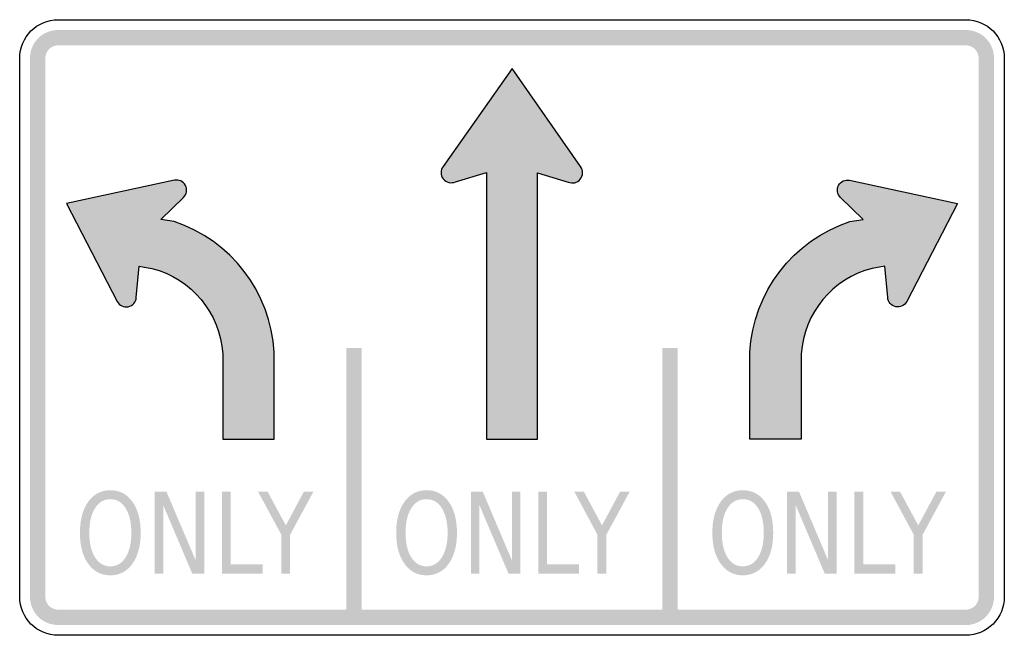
# Model space of a CAD drawing. Header units: inches. Extents: x -0.5 to 0.5, y -0.31 to 0.31.
import ezdxf

# ---------------------------------------------------------------- set-up
doc = ezdxf.new("R2010")
doc.units = ezdxf.units.IN
doc.header["$MEASUREMENT"] = 0

msp = doc.modelspace()

# ---------------------------------------------------------------- hatches: boundary and pattern name
for points in [[(-0.4609, 0.3021), (-0.4637, 0.3019), (-0.4665, 0.3015), (-0.4693, 0.3008), (-0.4719, 0.2999), (-0.4744, 0.2987), (-0.4769, 0.2973), (-0.4791, 0.2956), (-0.4812, 0.2937), (-0.4831, 0.2916), (-0.4848, 0.2893), (-0.4862, 0.2869), (-0.4874, 0.2844), (-0.4883, 0.2818), (-0.489, 0.279), (-0.4894, 0.2762), (-0.4896, 0.2734), (-0.474, 0.2734), (-0.4739, 0.2747), (-0.4737, 0.276), (-0.4734, 0.2772), (-0.473, 0.2784), (-0.4724, 0.2796), (-0.4718, 0.2807), (-0.471, 0.2817), (-0.4701, 0.2826), (-0.4692, 0.2835), (-0.4682, 0.2843), (-0.4671, 0.2849), (-0.4659, 0.2855), (-0.4647, 0.2859), (-0.4635, 0.2862), (-0.4622, 0.2864), (-0.4609, 0.2865), (-0.4609, 0.3021)], [(-0.4609, 0.2865), (0.4609, 0.2865), (0.4609, 0.3021), (-0.4609, 0.3021), (-0.4609, 0.2865)], [(0.4896, 0.2734), (0.4894, 0.2762), (0.489, 0.279), (0.4883, 0.2818), (0.4874, 0.2844), (0.4862, 0.2869), (0.4848, 0.2893), (0.4831, 0.2916), (0.4812, 0.2937), (0.4791, 0.2956), (0.4769, 0.2973), (0.4744, 0.2987), (0.4719, 0.2999), (0.4693, 0.3008), (0.4665, 0.3015), (0.4637, 0.3019), (0.4609, 0.3021), (0.4609, 0.2865), (0.4622, 0.2864), (0.4635, 0.2862), (0.4647, 0.2859), (0.4659, 0.2855), (0.4671, 0.2849), (0.4682, 0.2843), (0.4692, 0.2835), (0.4701, 0.2826), (0.471, 0.2817), (0.4718, 0.2807), (0.4724, 0.2796), (0.473, 0.2784), (0.4734, 0.2772), (0.4737, 0.276), (0.4739, 0.2747), (0.474, 0.2734), (0.4896, 0.2734)], [(-0.474, -0.2734), (-0.474, 0.2734), (-0.4896, 0.2734), (-0.4896, -0.2734), (-0.474, -0.2734)], [(0.474, 0.2734), (0.474, -0.2734), (0.4896, -0.2734), (0.4896, 0.2734), (0.474, 0.2734)], [(-0.1684, -0.0208), (-0.1684, -0.2943), (-0.1528, -0.2943), (-0.1528, -0.0208), (-0.1684, -0.0208)], [(0.1528, -0.0208), (0.1528, -0.2943), (0.1684, -0.2943), (0.1684, -0.0208), (0.1528, -0.0208)], [(-0.363, -0.1667), (-0.3509, -0.1667), (-0.3213, -0.2364), (-0.3213, -0.1667), (-0.3125, -0.1667), (-0.3125, -0.25), (-0.3247, -0.25), (-0.3542, -0.1803), (-0.3542, -0.25), (-0.363, -0.25), (-0.363, -0.1667)], [(-0.2946, -0.1667), (-0.2856, -0.1667), (-0.2856, -0.2405), (-0.2531, -0.2405), (-0.2531, -0.25), (-0.2946, -0.25), (-0.2946, -0.1667)], [(-0.2579, -0.1667), (-0.2482, -0.1667), (-0.2297, -0.2009), (-0.2114, -0.1667), (-0.2017, -0.1667), (-0.2253, -0.2103), (-0.2253, -0.25), (-0.2343, -0.25), (-0.2343, -0.2103), (-0.2579, -0.1667)], [(-0.0418, -0.1667), (-0.0297, -0.1667), (-0.0001, -0.2364), (-0.0001, -0.1667), (0.0086, -0.1667), (0.0086, -0.25), (-0.0035, -0.25), (-0.0331, -0.1803), (-0.0331, -0.25), (-0.0418, -0.25), (-0.0418, -0.1667)], [(0.0266, -0.1667), (0.0356, -0.1667), (0.0356, -0.2405), (0.0681, -0.2405), (0.0681, -0.25), (0.0266, -0.25), (0.0266, -0.1667)], [(0.0633, -0.1667), (0.073, -0.1667), (0.0914, -0.2009), (0.1098, -0.1667), (0.1195, -0.1667), (0.0959, -0.2103), (0.0959, -0.25), (0.0868, -0.25), (0.0868, -0.2103), (0.0633, -0.1667)], [(0.2794, -0.1667), (0.2915, -0.1667), (0.3211, -0.2364), (0.3211, -0.1667), (0.3298, -0.1667), (0.3298, -0.25), (0.3177, -0.25), (0.2881, -0.1803), (0.2881, -0.25), (0.2794, -0.25), (0.2794, -0.1667)], [(0.3478, -0.1667), (0.3568, -0.1667), (0.3568, -0.2405), (0.3893, -0.2405), (0.3893, -0.25), (0.3478, -0.25), (0.3478, -0.1667)], [(0.3845, -0.1667), (0.3941, -0.1667), (0.4126, -0.2009), (0.431, -0.1667), (0.4407, -0.1667), (0.4171, -0.2103), (0.4171, -0.25), (0.408, -0.25), (0.408, -0.2103), (0.3845, -0.1667)], [(-0.4896, -0.2734), (-0.4894, -0.2762), (-0.489, -0.279), (-0.4883, -0.2818), (-0.4874, -0.2844), (-0.4862, -0.2869), (-0.4848, -0.2893), (-0.4831, -0.2916), (-0.4812, -0.2937), (-0.4791, -0.2956), (-0.4769, -0.2973), (-0.4744, -0.2987), (-0.4719, -0.2999), (-0.4693, -0.3008), (-0.4665, -0.3015), (-0.4637, -0.3019), (-0.4609, -0.3021), (-0.4609, -0.2865), (-0.4622, -0.2864), (-0.4635, -0.2862), (-0.4647, -0.2859), (-0.4659, -0.2855), (-0.4671, -0.2849), (-0.4682, -0.2843), (-0.4692, -0.2835), (-0.4701, -0.2826), (-0.471, -0.2817), (-0.4718, -0.2807), (-0.4724, -0.2796), (-0.473, -0.2784), (-0.4734, -0.2772), (-0.4737, -0.276), (-0.4739, -0.2747), (-0.474, -0.2734), (-0.4896, -0.2734)], [(0.4609, -0.3021), (0.4636, -0.302), (0.4662, -0.3016), (0.4688, -0.301), (0.4713, -0.3001), (0.4737, -0.2991), (0.476, -0.2978), (0.4782, -0.2963), (0.4802, -0.2946), (0.4821, -0.2927), (0.4838, -0.2907), (0.4853, -0.2885), (0.4866, -0.2862), (0.4876, -0.2838), (0.4885, -0.2813), (0.4891, -0.2787), (0.4895, -0.2761), (0.4896, -0.2734), (0.474, -0.2734), (0.4739, -0.2746), (0.4737, -0.2758), (0.4735, -0.277), (0.4731, -0.2781), (0.4726, -0.2792), (0.472, -0.2803), (0.4713, -0.2813), (0.4706, -0.2822), (0.4697, -0.2831), (0.4688, -0.2838), (0.4678, -0.2845), (0.4667, -0.2851), (0.4656, -0.2856), (0.4645, -0.286), (0.4633, -0.2862), (0.4621, -0.2864), (0.4609, -0.2865), (0.4609, -0.3021)], [(0.4609, -0.2865), (-0.4609, -0.2865), (-0.4609, -0.3021), (0.4609, -0.3021), (0.4609, -0.2865)]]:
    msp.add_hatch(color=7).paths.add_polyline_path(points)
h = msp.add_hatch(color=7)
edge = h.paths.add_edge_path()
edge.add_line((0, 0.263), (0.0696, 0.1633))
edge.add_spline(control_points=[(0.0696, 0.1633), (0.0724, 0.1595), (0.0723, 0.1543), (0.0694, 0.1506), (0.0664, 0.1469), (0.0613, 0.1457), (0.057, 0.1477)], knot_values=[0, 0, 0, 0, 1, 1, 1, 2, 2, 2, 2], degree=3, periodic=0)
edge.add_line((0.057, 0.1477), (0.0259, 0.157))
edge.add_line((0.0259, 0.157), (0.0258, -0.1133))
edge.add_line((0.0258, -0.1133), (-0.026, -0.1133))
edge.add_line((-0.026, -0.1133), (-0.026, 0.1572))
edge.add_line((-0.026, 0.1572), (-0.0575, 0.1479))
edge.add_spline(control_points=[(-0.0575, 0.1479), (-0.0618, 0.146), (-0.0669, 0.1472), (-0.0698, 0.1509), (-0.0728, 0.1546), (-0.0728, 0.1598), (-0.07, 0.1635)], knot_values=[0, 0, 0, 0, 1, 1, 1, 2, 2, 2, 2], degree=3, periodic=0)
edge.add_line((-0.07, 0.1635), (0, 0.263))
h = msp.add_hatch(color=7)
edge = h.paths.add_edge_path()
edge.add_line((-0.2938, -0.0267), (-0.2938, -0.1133))
edge.add_line((-0.2938, -0.1133), (-0.2417, -0.1133))
edge.add_line((-0.2417, -0.1133), (-0.2417, -0.0252))
edge.add_spline(control_points=[(-0.2417, -0.0252), (-0.2449, 0.0358), (-0.2852, 0.0885), (-0.3432, 0.1076)], knot_values=[0, 0, 0, 0, 1, 1, 1, 1], degree=3, periodic=0)
edge.add_line((-0.3432, 0.1076), (-0.3565, 0.1095))
edge.add_line((-0.3565, 0.1095), (-0.3337, 0.1321))
edge.add_spline(control_points=[(-0.3337, 0.1321), (-0.3304, 0.1352), (-0.3295, 0.1402), (-0.3316, 0.1443), (-0.3338, 0.1484), (-0.3384, 0.1505), (-0.3429, 0.1495)], knot_values=[0, 0, 0, 0, 1, 1, 1, 2, 2, 2, 2], degree=3, periodic=0)
edge.add_line((-0.3429, 0.1495), (-0.4525, 0.126))
edge.add_line((-0.4525, 0.126), (-0.4009, 0.0264))
edge.add_spline(control_points=[(-0.4009, 0.0264), (-0.3988, 0.0223), (-0.3942, 0.0202), (-0.3897, 0.0211), (-0.3852, 0.022), (-0.3819, 0.0259), (-0.3816, 0.0305)], knot_values=[0, 0, 0, 0, 1, 1, 1, 2, 2, 2, 2], degree=3, periodic=0)
edge.add_line((-0.3816, 0.0305), (-0.3788, 0.0624))
edge.add_line((-0.3788, 0.0624), (-0.3657, 0.06))
edge.add_spline(control_points=[(-0.3657, 0.06), (-0.3255, 0.0497), (-0.2965, 0.0147), (-0.2938, -0.0267)], knot_values=[0, 0, 0, 0, 1, 1, 1, 1], degree=3, periodic=0)
h = msp.add_hatch(color=7)
edge = h.paths.add_edge_path()
edge.add_line((0.2938, -0.0267), (0.2938, -0.1133))
edge.add_line((0.2938, -0.1133), (0.2417, -0.1133))
edge.add_line((0.2417, -0.1133), (0.2417, -0.0252))
edge.add_spline(control_points=[(0.2417, -0.0252), (0.2449, 0.0358), (0.2852, 0.0885), (0.3432, 0.1076)], knot_values=[0, 0, 0, 0, 1, 1, 1, 1], degree=3, periodic=0)
edge.add_line((0.3432, 0.1076), (0.3565, 0.1095))
edge.add_line((0.3565, 0.1095), (0.3337, 0.1321))
edge.add_spline(control_points=[(0.3337, 0.1321), (0.3304, 0.1352), (0.3295, 0.1402), (0.3316, 0.1443), (0.3338, 0.1484), (0.3384, 0.1505), (0.3429, 0.1495)], knot_values=[0, 0, 0, 0, 1, 1, 1, 2, 2, 2, 2], degree=3, periodic=0)
edge.add_line((0.3429, 0.1495), (0.4525, 0.126))
edge.add_line((0.4525, 0.126), (0.4009, 0.0264))
edge.add_spline(control_points=[(0.4009, 0.0264), (0.3988, 0.0223), (0.3942, 0.0202), (0.3897, 0.0211), (0.3852, 0.022), (0.3819, 0.0259), (0.3816, 0.0305)], knot_values=[0, 0, 0, 0, 1, 1, 1, 2, 2, 2, 2], degree=3, periodic=0)
edge.add_line((0.3816, 0.0305), (0.3788, 0.0624))
edge.add_line((0.3788, 0.0624), (0.3657, 0.06))
edge.add_spline(control_points=[(0.3657, 0.06), (0.3255, 0.0497), (0.2965, 0.0147), (0.2938, -0.0267)], knot_values=[0, 0, 0, 0, 1, 1, 1, 1], degree=3, periodic=0)
h = msp.add_hatch(color=7)
edge = h.paths.add_edge_path()
edge.add_spline(control_points=[(-0.4079, -0.1652), (-0.3986, -0.1652), (-0.3911, -0.1691), (-0.3855, -0.1769), (-0.3799, -0.1847), (-0.3771, -0.1952), (-0.3771, -0.2084), (-0.3771, -0.2216), (-0.3799, -0.232), (-0.3855, -0.2399), (-0.3911, -0.2477), (-0.3986, -0.2516), (-0.4079, -0.2516), (-0.4173, -0.2516), (-0.4248, -0.2477), (-0.4304, -0.2399), (-0.436, -0.2321), (-0.4388, -0.2216), (-0.4388, -0.2084), (-0.4388, -0.1952), (-0.436, -0.1847), (-0.4304, -0.1769), (-0.4248, -0.1691), (-0.4173, -0.1652), (-0.4079, -0.1652)], knot_values=[0, 0, 0, 0, 1, 1, 1, 2, 2, 2, 3, 3, 3, 4, 4, 4, 5, 5, 5, 6, 6, 6, 7, 7, 7, 8, 8, 8, 8], degree=3, periodic=0)
edge = h.paths.add_edge_path(flags=0)
edge.add_spline(control_points=[(-0.4079, -0.1743), (-0.4145, -0.1743), (-0.4197, -0.1774), (-0.4235, -0.1835), (-0.4274, -0.1896), (-0.4293, -0.1979), (-0.4293, -0.2084), (-0.4293, -0.2189), (-0.4274, -0.2272), (-0.4235, -0.2333), (-0.4197, -0.2394), (-0.4145, -0.2425), (-0.4079, -0.2425), (-0.4014, -0.2425), (-0.3962, -0.2394), (-0.3924, -0.2333), (-0.3885, -0.2272), (-0.3866, -0.2189), (-0.3866, -0.2084), (-0.3866, -0.1979), (-0.3885, -0.1896), (-0.3924, -0.1835), (-0.3962, -0.1774), (-0.4014, -0.1743), (-0.4079, -0.1743)], knot_values=[0, 0, 0, 0, 1, 1, 1, 2, 2, 2, 3, 3, 3, 4, 4, 4, 5, 5, 5, 6, 6, 6, 7, 7, 7, 8, 8, 8, 8], degree=3, periodic=0)
h = msp.add_hatch(color=7)
edge = h.paths.add_edge_path()
edge.add_spline(control_points=[(-0.0867, -0.1652), (-0.0774, -0.1652), (-0.0699, -0.1691), (-0.0643, -0.1769), (-0.0587, -0.1847), (-0.0559, -0.1952), (-0.0559, -0.2084), (-0.0559, -0.2216), (-0.0587, -0.232), (-0.0643, -0.2399), (-0.0699, -0.2477), (-0.0774, -0.2516), (-0.0867, -0.2516), (-0.0961, -0.2516), (-0.1036, -0.2477), (-0.1092, -0.2399), (-0.1148, -0.2321), (-0.1176, -0.2216), (-0.1176, -0.2084), (-0.1176, -0.1952), (-0.1148, -0.1847), (-0.1092, -0.1769), (-0.1036, -0.1691), (-0.0961, -0.1652), (-0.0867, -0.1652)], knot_values=[0, 0, 0, 0, 1, 1, 1, 2, 2, 2, 3, 3, 3, 4, 4, 4, 5, 5, 5, 6, 6, 6, 7, 7, 7, 8, 8, 8, 8], degree=3, periodic=0)
edge = h.paths.add_edge_path(flags=0)
edge.add_spline(control_points=[(-0.0867, -0.1743), (-0.0933, -0.1743), (-0.0985, -0.1774), (-0.1023, -0.1835), (-0.1062, -0.1896), (-0.1081, -0.1979), (-0.1081, -0.2084), (-0.1081, -0.2189), (-0.1062, -0.2272), (-0.1023, -0.2333), (-0.0985, -0.2394), (-0.0933, -0.2425), (-0.0867, -0.2425), (-0.0802, -0.2425), (-0.075, -0.2394), (-0.0712, -0.2333), (-0.0674, -0.2272), (-0.0654, -0.2189), (-0.0654, -0.2084), (-0.0654, -0.1979), (-0.0674, -0.1896), (-0.0712, -0.1835), (-0.075, -0.1774), (-0.0802, -0.1743), (-0.0867, -0.1743)], knot_values=[0, 0, 0, 0, 1, 1, 1, 2, 2, 2, 3, 3, 3, 4, 4, 4, 5, 5, 5, 6, 6, 6, 7, 7, 7, 8, 8, 8, 8], degree=3, periodic=0)
h = msp.add_hatch(color=7)
edge = h.paths.add_edge_path()
edge.add_spline(control_points=[(0.2344, -0.1652), (0.2438, -0.1652), (0.2513, -0.1691), (0.2569, -0.1769), (0.2625, -0.1847), (0.2653, -0.1952), (0.2653, -0.2084), (0.2653, -0.2216), (0.2625, -0.232), (0.2569, -0.2399), (0.2513, -0.2477), (0.2438, -0.2516), (0.2344, -0.2516), (0.2251, -0.2516), (0.2176, -0.2477), (0.212, -0.2399), (0.2063, -0.2321), (0.2035, -0.2216), (0.2035, -0.2084), (0.2035, -0.1952), (0.2063, -0.1847), (0.212, -0.1769), (0.2176, -0.1691), (0.2251, -0.1652), (0.2344, -0.1652)], knot_values=[0, 0, 0, 0, 1, 1, 1, 2, 2, 2, 3, 3, 3, 4, 4, 4, 5, 5, 5, 6, 6, 6, 7, 7, 7, 8, 8, 8, 8], degree=3, periodic=0)
edge = h.paths.add_edge_path(flags=0)
edge.add_spline(control_points=[(0.2344, -0.1743), (0.2279, -0.1743), (0.2227, -0.1774), (0.2188, -0.1835), (0.215, -0.1896), (0.2131, -0.1979), (0.2131, -0.2084), (0.2131, -0.2189), (0.215, -0.2272), (0.2188, -0.2333), (0.2227, -0.2394), (0.2279, -0.2425), (0.2344, -0.2425), (0.241, -0.2425), (0.2462, -0.2394), (0.25, -0.2333), (0.2538, -0.2272), (0.2557, -0.2189), (0.2557, -0.2084), (0.2557, -0.1979), (0.2538, -0.1896), (0.25, -0.1835), (0.2462, -0.1774), (0.241, -0.1743), (0.2344, -0.1743)], knot_values=[0, 0, 0, 0, 1, 1, 1, 2, 2, 2, 3, 3, 3, 4, 4, 4, 5, 5, 5, 6, 6, 6, 7, 7, 7, 8, 8, 8, 8], degree=3, periodic=0)

# ---------------------------------------------------------------- linework, layer by layer
at = {"color": 7}
for points in [[(-0.4609, 0.3125), (0.4609, 0.3125)], [(-0.5, -0.2734), (-0.5, 0.2734)], [(0.5, 0.2734), (0.5, -0.2734)], [(0.0696, 0.1633), (0, 0.263), (-0.07, 0.1635)], [(-0.0575, 0.1479), (-0.026, 0.1572), (-0.026, -0.1133), (0.026, -0.1133)], [(0.0258, -0.1133), (0.0259, 0.157), (0.057, 0.1477)], [(-0.3429, 0.1495), (-0.4525, 0.126), (-0.4009, 0.0264)], [(0.3429, 0.1495), (0.4525, 0.126), (0.4009, 0.0264)], [(-0.3432, 0.1076), (-0.3565, 0.1095), (-0.3337, 0.1321)], [(0.3432, 0.1076), (0.3565, 0.1095), (0.3337, 0.1321)], [(-0.3816, 0.0305), (-0.3788, 0.0624), (-0.3657, 0.06)], [(0.3816, 0.0305), (0.3788, 0.0624), (0.3657, 0.06)], [(-0.2938, -0.0267), (-0.2938, -0.1133), (-0.2417, -0.1133), (-0.2417, -0.0252)], [(0.2938, -0.0267), (0.2938, -0.1133), (0.2417, -0.1133), (0.2417, -0.0252)], [(0.4609, -0.3125), (-0.4609, -0.3125)]]:
    msp.add_lwpolyline(points, dxfattribs=at)
for points in [[(-0.5, 0.2734), (-0.5, 0.295), (-0.4825, 0.3125), (-0.4609, 0.3125)], [(0.4609, 0.3125), (0.4825, 0.3125), (0.5, 0.295), (0.5, 0.2734)], [(-0.2417, -0.0252), (-0.2449, 0.0358), (-0.2852, 0.0885), (-0.3432, 0.1076)], [(0.2417, -0.0252), (0.2449, 0.0358), (0.2852, 0.0885), (0.3432, 0.1076)], [(-0.3657, 0.06), (-0.3255, 0.0497), (-0.2965, 0.0147), (-0.2938, -0.0267)], [(0.3657, 0.06), (0.3255, 0.0497), (0.2965, 0.0147), (0.2938, -0.0267)], [(-0.4609, -0.3125), (-0.4825, -0.3125), (-0.5, -0.295), (-0.5, -0.2734)]]:
    msp.add_open_spline(points, degree=3, dxfattribs=at)
for points in [[(-0.07, 0.1635), (-0.0728, 0.1598), (-0.0728, 0.1546), (-0.0698, 0.1509), (-0.0669, 0.1472), (-0.0618, 0.146), (-0.0575, 0.1479)], [(0.057, 0.1477), (0.0613, 0.1457), (0.0664, 0.1469), (0.0694, 0.1506), (0.0723, 0.1543), (0.0724, 0.1595), (0.0696, 0.1633)], [(-0.3337, 0.1321), (-0.3304, 0.1352), (-0.3295, 0.1402), (-0.3316, 0.1443), (-0.3338, 0.1484), (-0.3384, 0.1505), (-0.3429, 0.1495)], [(0.3337, 0.1321), (0.3304, 0.1352), (0.3295, 0.1402), (0.3316, 0.1443), (0.3338, 0.1484), (0.3384, 0.1505), (0.3429, 0.1495)], [(-0.4009, 0.0264), (-0.3988, 0.0223), (-0.3942, 0.0202), (-0.3897, 0.0211), (-0.3852, 0.022), (-0.3819, 0.0259), (-0.3816, 0.0305)], [(0.4009, 0.0264), (0.3988, 0.0223), (0.3942, 0.0202), (0.3897, 0.0211), (0.3852, 0.022), (0.3819, 0.0259), (0.3816, 0.0305)], [(0.5, -0.2734), (0.5, -0.2838), (0.4959, -0.2937), (0.4886, -0.3011), (0.4812, -0.3084), (0.4713, -0.3125), (0.4609, -0.3125)]]:
    msp.add_open_spline(points, degree=3, knots=[0, 0, 0, 0, 1, 1, 1, 2, 2, 2, 2], dxfattribs=at)

doc.saveas('drawing.dxf')
